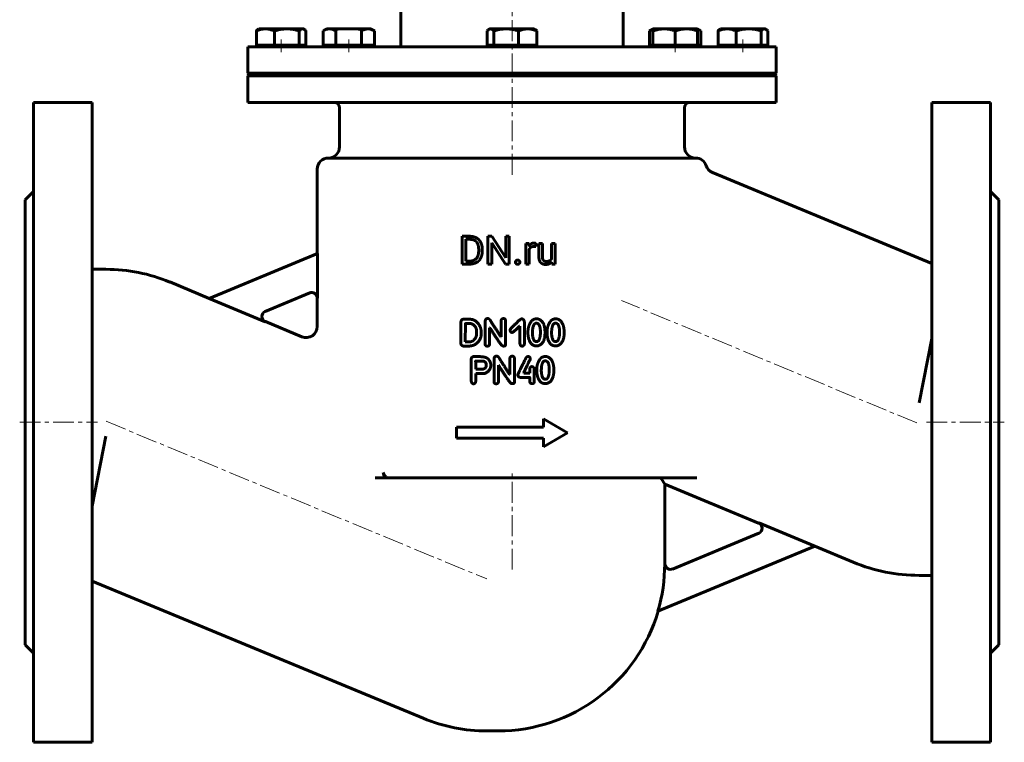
# Model space of a CAD drawing. Header units: millimetres. Extents: x -178 to 178, y -275 to 277.
# Tile 1 of 2: x -177 to 177, y -275 to -16. Entities that reach past the tile are written whole.
import ezdxf

# ---------------------------------------------------------------- set-up
doc = ezdxf.new("R2010")
doc.units = ezdxf.units.MM
for name, pattern in [('K5LT-1', [0]), ('K5LT_AXLED', [12, 7.5, -1.5, 1.5, -1.5]), ('K5LT_BASIC', [0])]:
    doc.linetypes.add(name, pattern=pattern)
doc.layers.add('Системный слой (1)', color=7, linetype='Continuous', true_color=0x6c6c6c)

# ---------------------------------------------------------------- blocks, each defined once
blk = doc.blocks.new('U6')
at = {"layer": 'Системный слой (1)', "color": 143, "linetype": 'K5LT_BASIC', "lineweight": 60, "true_color": 0x33acca}
for p, q in [((-75.46, -18.99), (-75.64, -18.97)), ((-75.27, -19.05), (-75.46, -18.99)), ((-75.09, -19.14), (-75.27, -19.05)), ((-74.87, -19.28), (-75.09, -19.14)), ((-74.66, -19.47), (-74.87, -19.28)), ((-74.45, -19.69), (-74.66, -19.47))]:
    blk.add_line(p, q, dxfattribs=at)
blk = doc.blocks.new('U7')
at = {"layer": 'Системный слой (1)', "color": 143, "linetype": 'K5LT_BASIC', "lineweight": 60, "true_color": 0x33acca}
for p, q in [((88.31, -196.58), (54.63, -182.63)), ((122.3, -210.66), (108.45, -204.92))]:
    blk.add_line(p, q, dxfattribs=at)
blk = doc.blocks.new('U8')
at = {"layer": 'Системный слой (1)', "color": 143, "linetype": 'K5LT_BASIC', "lineweight": 60, "true_color": 0x33acca}
for p, q in [((-123.4, -109.94), (-109.19, -115.83)), ((-89.05, -124.17), (-75.9, -129.62))]:
    blk.add_line(p, q, dxfattribs=at)
blk = doc.blocks.new('U9')
at = {"layer": 'Системный слой (1)', "color": 143, "linetype": 'K5LT_BASIC', "lineweight": 60, "true_color": 0x33acca}
for p, q in [((-70.37, -99.75), (-70.37, -69.38)), ((-70.37, -125.92), (-70.37, -115.73))]:
    blk.add_line(p, q, dxfattribs=at)
blk = doc.blocks.new('U10')
at = {"layer": 'Системный слой (1)', "color": 143, "linetype": 'K5LT_BASIC', "lineweight": 60, "true_color": 0x33acca}
for p, q in [((90.54, -18.99), (90.36, -18.97)), ((90.73, -19.05), (90.54, -18.99)), ((90.91, -19.14), (90.73, -19.05)), ((91.13, -19.28), (90.91, -19.14)), ((91.34, -19.47), (91.13, -19.28)), ((91.55, -19.69), (91.34, -19.47))]:
    blk.add_line(p, q, dxfattribs=at)
blk = doc.blocks.new('U11')
at = {"layer": 'Системный слой (1)', "color": 143, "linetype": 'K5LT_BASIC', "lineweight": 60, "true_color": 0x33acca}
for p, q in [((66.74, -19.28), (66.32, -19.14)), ((67.15, -19.47), (66.74, -19.28)), ((67.56, -19.69), (67.15, -19.47))]:
    blk.add_line(p, q, dxfattribs=at)
blk = doc.blocks.new('U12')
at = {"layer": 'Системный слой (1)', "color": 143, "linetype": 'K5LT_BASIC', "lineweight": 60, "true_color": 0x33acca}
for p, q in [((49.49, -19.47), (49.08, -19.69)), ((49.9, -19.28), (49.49, -19.47)), ((50.32, -19.14), (49.9, -19.28))]:
    blk.add_line(p, q, dxfattribs=at)
blk = doc.blocks.new('U13')
at = {"layer": 'Системный слой (1)', "color": 143, "linetype": 'K5LT_BASIC', "lineweight": 60, "true_color": 0x33acca}
for p, q in [((-9.08, -19.47), (-9.29, -19.69)), ((-8.87, -19.28), (-9.08, -19.47)), ((-8.65, -19.14), (-8.87, -19.28)), ((-8.47, -19.05), (-8.65, -19.14)), ((-8.28, -18.99), (-8.47, -19.05)), ((-8.1, -18.97), (-8.28, -18.99))]:
    blk.add_line(p, q, dxfattribs=at)

msp = doc.modelspace()

# ---------------------------------------------------------------- linework, layer by layer
at = {"layer": 'Системный слой (1)', "color": 30, "linetype": 'K5LT_AXLED', "lineweight": 18, "true_color": 0xff8000}
for p, q in [((-0.37, -71.38), (-0.37, 226.93)), ((-83.37, -27.37), (-83.37, -22.77)), ((-59.06, -27.37), (-59.06, -22.77)), ((58.32, -27.37), (58.32, -22.77)), ((82.63, -27.37), (82.63, -22.77)), ((145.19, -160.61), (39.05, -116.64)), ((-177.37, -160.38), (-149.37, -160.38)), ((-146.3, -159.99), (-9.44, -216.68)), ((148.63, -160.38), (176.63, -160.38)), ((-0.37, -213.29), (-0.37, -178.38))]:
    msp.add_line(p, q, dxfattribs=at)
at = {"layer": 'Системный слой (1)', "color": 143, "linetype": 'K5LT_BASIC', "lineweight": 60, "true_color": 0x33acca}
for p, q in [((-40.37, -25.37), (-40.37, -12.37)), ((39.63, -25.37), (39.63, -12.37)), ((-92.29, -24.77), (-92.29, -19.69)), ((-91.65, -19.14), (-91.37, -18.97)), ((-89.03, -18.97), (-91.37, -18.97)), ((-81.3, -18.97), (-89.03, -18.97)), ((-85.76, -24.77), (-85.76, -19.69)), ((-75.64, -18.97), (-81.3, -18.97)), ((-76.84, -24.77), (-76.84, -19.69)), ((-75.37, -18.97), (-75.64, -18.97)), ((-75.09, -19.14), (-75.37, -18.97)), ((-74.45, -24.77), (-74.45, -19.69)), ((-68.3, -19.69), (-67.06, -18.97)), ((-68.3, -24.77), (-68.3, -19.69)), ((-65.99, -18.97), (-67.06, -18.97)), ((-59.06, -18.97), (-65.99, -18.97)), ((-63.68, -24.77), (-63.68, -19.69)), ((-52.13, -18.97), (-59.06, -18.97)), ((-54.44, -24.77), (-54.44, -19.69)), ((-51.06, -18.97), (-52.13, -18.97)), ((-49.82, -19.69), (-51.06, -18.97)), ((-49.82, -24.77), (-49.82, -19.69)), ((-9.29, -24.77), (-9.29, -19.69)), ((-8.65, -19.14), (-8.37, -18.97)), ((-8.1, -18.97), (-8.37, -18.97)), ((-2.44, -18.97), (-8.1, -18.97)), ((-6.9, -24.77), (-6.9, -19.69)), ((5.29, -18.97), (-2.44, -18.97)), ((2.02, -24.77), (2.02, -19.69)), ((7.63, -18.97), (5.29, -18.97)), ((7.91, -19.14), (7.63, -18.97)), ((8.55, -24.77), (8.55, -19.69)), ((49.08, -19.69), (50.32, -18.97)), ((49.08, -24.77), (49.08, -19.69)), ((54.32, -18.97), (50.32, -18.97)), ((50.32, -19.69), (50.32, -18.97)), ((50.32, -24.77), (50.32, -19.69)), ((62.32, -18.97), (54.32, -18.97)), ((58.32, -24.77), (58.32, -19.69)), ((66.32, -18.97), (62.32, -18.97)), ((66.32, -18.97), (66.32, -19.69)), ((67.56, -19.69), (66.32, -18.97)), ((66.32, -24.77), (66.32, -19.69)), ((67.56, -24.77), (67.56, -19.69)), ((73.71, -24.77), (73.71, -19.69)), ((74.35, -19.14), (74.63, -18.97)), ((76.97, -18.97), (74.63, -18.97)), ((84.7, -18.97), (76.97, -18.97)), ((80.24, -24.77), (80.24, -19.69)), ((90.36, -18.97), (84.7, -18.97)), ((89.16, -24.77), (89.16, -19.69)), ((90.63, -18.97), (90.36, -18.97)), ((90.91, -19.14), (90.63, -18.97)), ((91.55, -24.77), (91.55, -19.69)), ((-89.03, -24.77), (-92.29, -24.77)), ((-91.37, -25.37), (-91.37, -24.77)), ((-85.76, -24.77), (-89.03, -24.77)), ((-81.3, -24.77), (-85.76, -24.77)), ((-76.84, -24.77), (-81.3, -24.77)), ((-75.64, -24.77), (-76.84, -24.77)), ((-74.45, -24.77), (-75.64, -24.77)), ((-75.37, -25.37), (-75.37, -24.77)), ((-65.99, -24.77), (-68.3, -24.77)), ((-67.06, -25.37), (-67.06, -24.77)), ((-63.68, -24.77), (-65.99, -24.77)), ((-59.06, -24.77), (-63.68, -24.77)), ((-54.44, -24.77), (-59.06, -24.77)), ((-52.13, -24.77), (-54.44, -24.77)), ((-49.82, -24.77), (-52.13, -24.77)), ((-51.06, -25.37), (-51.06, -24.77)), ((-8.1, -24.77), (-9.29, -24.77)), ((-8.37, -25.37), (-8.37, -24.77)), ((-6.9, -24.77), (-8.1, -24.77)), ((-2.44, -24.77), (-6.9, -24.77)), ((2.02, -24.77), (-2.44, -24.77)), ((5.29, -24.77), (2.02, -24.77)), ((8.55, -24.77), (5.29, -24.77)), ((7.63, -25.37), (7.63, -24.77)), ((50.32, -24.77), (49.08, -24.77)), ((54.32, -24.77), (50.32, -24.77)), ((50.32, -25.37), (50.32, -24.77)), ((58.32, -24.77), (54.32, -24.77)), ((62.32, -24.77), (58.32, -24.77)), ((66.32, -24.77), (62.32, -24.77)), ((66.32, -25.37), (66.32, -24.77)), ((67.56, -24.77), (66.32, -24.77)), ((76.97, -24.77), (73.71, -24.77)), ((74.63, -25.37), (74.63, -24.77)), ((80.24, -24.77), (76.97, -24.77)), ((84.7, -24.77), (80.24, -24.77)), ((89.16, -24.77), (84.7, -24.77)), ((90.36, -24.77), (89.16, -24.77)), ((91.55, -24.77), (90.36, -24.77)), ((90.63, -25.37), (90.63, -24.77)), ((-95.37, -25.37), (94.63, -25.37)), ((-95.37, -34.88), (-95.37, -25.37)), ((94.63, -34.88), (94.63, -25.37)), ((-94.87, -35.38), (-95.37, -34.88)), ((-95.37, -34.88), (94.63, -34.88)), ((-95.37, -35.88), (-94.87, -35.38)), ((-94.87, -35.38), (94.13, -35.38)), ((94.13, -35.38), (94.63, -34.88)), ((94.63, -35.88), (94.13, -35.38)), ((-95.37, -45.38), (-95.37, -35.88)), ((-95.37, -35.88), (94.63, -35.88)), ((94.63, -45.38), (94.63, -35.88)), ((-172.37, -45.38), (-151.37, -45.38)), ((-172.37, -45.38), (-172.37, -275.38)), ((-151.37, -45.38), (-151.37, -275.38)), ((-95.37, -45.38), (94.63, -45.38)), ((171.63, -45.38), (150.63, -45.38)), ((150.63, -45.38), (150.63, -275.38)), ((171.63, -45.38), (171.63, -275.38)), ((-62.37, -61.38), (-62.37, -47.38)), ((61.63, -61.38), (61.63, -47.38)), ((-66.37, -65.38), (65.63, -65.38)), ((150.63, -103.33), (71.72, -70.64)), ((-175.37, -80.38), (-172.37, -77.38)), ((174.63, -80.38), (171.63, -77.38)), ((-175.37, -80.38), (-175.37, -240.38)), ((174.63, -80.38), (174.63, -240.38)), ((-18.26, -93.53), (-15.44, -93.53)), ((-18.26, -103.5), (-18.26, -93.53)), ((-16.94, -94.61), (-15.44, -94.61)), ((-16.94, -102.43), (-16.94, -94.61)), ((-9, -93.53), (-7.68, -93.53)), ((-9, -103.5), (-9, -93.53)), ((-7.68, -93.53), (-2.64, -101.24)), ((-2.64, -93.53), (-1.33, -93.53)), ((-2.64, -101.24), (-2.64, -93.53)), ((-1.33, -103.5), (-1.33, -93.53)), ((-12.35, -98.82), (-12.35, -98.21)), ((-11.05, -98.82), (-11.05, -98.22)), ((-7.68, -103.5), (-7.68, -95.81)), ((-7.68, -95.81), (-2.66, -103.5)), ((4.56, -96.09), (5.8, -96.09)), ((4.56, -103.5), (4.56, -96.09)), ((5.8, -96.09), (5.82, -96.94)), ((5.83, -103.5), (5.83, -98.24)), ((8.14, -97.23), (8.14, -96.05)), ((9.3, -100.87), (9.3, -96.09)), ((9.3, -96.09), (10.57, -96.09)), ((10.57, -100.88), (10.57, -96.09)), ((13.86, -96.09), (15.13, -96.09)), ((13.86, -101.48), (13.86, -96.09)), ((15.13, -103.5), (15.13, -96.09)), ((-109.3, -115.87), (-70.31, -99.73)), ((-70.31, -115.71), (-70.31, -99.73)), ((-16.94, -102.43), (-15.57, -102.43)), ((-151.37, -105.38), (-146.37, -105.38)), ((-18.26, -103.5), (-15.57, -103.5)), ((-9, -103.5), (-7.68, -103.5)), ((-2.66, -103.5), (-1.33, -103.5)), ((4.56, -103.5), (5.83, -103.5)), ((13.89, -102.77), (13.92, -103.5)), ((13.92, -103.5), (15.13, -103.5)), ((-109.3, -115.87), (-89.16, -124.22)), ((-73.07, -113.86), (-89.15, -120.52)), ((-17.98, -123.35), (-17.74, -123.34)), ((-17.74, -123.34), (-15.46, -123.34)), ((-18.72, -132.16), (-18.72, -124.25)), ((-17.15, -131.4), (-17.13, -124.93)), ((-17.05, -124.86), (-15.57, -124.86)), ((-10.02, -132.27), (-10.02, -124)), ((-8.42, -132.27), (-8.42, -126.36)), ((-8.42, -126.36), (-8.35, -126.36)), ((-4.31, -129.67), (-4.31, -124.04)), ((-2.68, -132.5), (-2.68, -124)), ((2.33, -125.82), (2.48, -125.82)), ((2.48, -132.01), (2.48, -125.82)), ((4.09, -132.08), (4.09, -124.32)), ((-13.09, -128.28), (-13.09, -127.82)), ((-4.39, -129.67), (-4.31, -129.67)), ((-0.37, -128.08), (-0.26, -128.08)), ((6.97, -128.23), (7, -127.45)), ((11.51, -128.04), (11.51, -128.01)), ((13.85, -128.23), (13.88, -127.45)), ((18.39, -128.04), (18.39, -128.01)), ((146.02, -153.38), (150.63, -130.21)), ((-17.85, -132.96), (-15.76, -132.96)), ((-17.15, -131.4), (-17.07, -131.44)), ((-17.07, -131.44), (-15.57, -131.44)), ((-3.55, -132.95), (-3.29, -132.95)), ((8.3, -131.34), (8.63, -131.34)), ((15.18, -131.34), (15.51, -131.34)), ((-15.07, -137.66), (-15.04, -145.07)), ((-14.2, -136.77), (-12.15, -136.77)), ((-6.84, -145.81), (-6.84, -137.53)), ((-1.14, -143.2), (-1.14, -137.57)), ((0.5, -146.03), (0.5, -137.53)), ((-13.4, -141.2), (-13.33, -141.27)), ((-13.37, -138.34), (-10.63, -138.34)), ((-13.33, -141.27), (-11.24, -141.27)), ((-5.25, -139.89), (-5.17, -139.89)), ((-5.25, -145.81), (-5.25, -139.89)), ((6.02, -142.66), (6.02, -141.54)), ((7.62, -145.76), (7.62, -141.14)), ((10.14, -141.76), (10.18, -140.99)), ((14.69, -141.58), (14.69, -141.54)), ((-13.4, -142.84), (-10.21, -142.84)), ((-13.4, -145.57), (-13.4, -142.84)), ((-1.22, -143.2), (-1.14, -143.2)), ((2.75, -144.25), (5.95, -144.25)), ((3.83, -142.66), (3.83, -142.51)), ((3.83, -142.66), (6.02, -142.66)), ((6.02, -145.8), (6.02, -144.33)), ((11.47, -144.87), (11.81, -144.87)), ((-0.37, -146.48), (-0.11, -146.48)), ((10.97, -162.13), (10.97, -159.13)), ((10.97, -159.13), (19.63, -164.13)), ((-20.37, -166.13), (-20.37, -162.13)), ((-20.37, -162.13), (10.97, -162.13)), ((-146.37, -165.38), (-151.37, -190.54)), ((-20.37, -166.13), (10.97, -166.13)), ((10.97, -169.13), (19.63, -164.13)), ((10.97, -169.13), (10.97, -166.13)), ((-46.11, -180.38), (-49.61, -180.38)), ((-44.8, -180.38), (-46.11, -180.38)), ((-44.8, -180.38), (59.37, -180.38)), ((59.37, -180.38), (66.11, -180.38)), ((54.63, -182.63), (53.26, -180.57)), ((54.63, -211.29), (54.63, -182.63)), ((108.55, -204.88), (88.42, -196.53)), ((57.32, -213.11), (88.41, -200.23)), ((108.55, -204.88), (52.09, -228.26)), ((54.55, -211.29), (54.63, -211.29)), ((150.63, -215.38), (146.02, -215.38)), ((-151.37, -217.42), (-32.34, -266.73)), ((-175.37, -240.38), (-172.37, -243.37)), ((174.63, -240.38), (171.63, -243.37)), ((-9.38, -271.29), (-5.37, -271.29)), ((-172.37, -275.38), (-151.37, -275.38)), ((171.63, -275.38), (150.63, -275.38))]:
    msp.add_line(p, q, dxfattribs=at)
for centre, radius, start, end in [((-64.37, -47.38), 2, 0, 90), ((63.63, -47.38), 2, 90, 180), ((-66.37, -61.38), 4, 270, 0), ((65.63, -61.38), 4, 180, 270), ((-66.37, -69.38), 4, 90, 180), ((65.63, -69.38), 4, 17.6559, 90), ((73.25, -66.95), 4, 197.6559, 247.5), ((-146.37, -165.38), 60, 67.5, 90), ((-72.37, -115.73), 2, 0, 112.5), ((-88.28, -122.32), 2, 112.5, 247.5), ((-74.37, -125.92), 4, 247.5, 0), ((682.3, 40.02), 761.02, 196.67672, 196.83397), ((87.54, -198.43), 2, 292.5, 67.5), ((-5.37, -211.29), 59.92, 343.5501, 0), ((56.63, -211.23), 2, 181.8297, 292.5), ((146.02, -153.38), 62, 247.5, 270), ((-5.37, -211.29), 60, 270, 343.6132), ((-9.38, -211.29), 60, 247.5, 270)]:
    msp.add_arc(centre, radius, start, end, dxfattribs=at)
for points, degree, knots in [([(-89.03, -18.97), (-89.23, -18.97), (-89.61, -18.99), (-90.2, -19.07), (-90.73, -19.17), (-91.44, -19.36), (-91.93, -19.54), (-92.29, -19.69)], 3, [0, 0, 0, 0, 1.447402, 2.799721, 4.280074, 5.291086, 8, 8, 8, 8]), ([(-92.29, -19.69), (-92.23, -19.61), (-92.11, -19.49), (-91.9, -19.3), (-91.75, -19.19), (-91.65, -19.14)], 3, [0, 0, 0, 0, 1.918282, 3.267661, 6, 6, 6, 6]), ([(-85.76, -19.69), (-86.02, -19.58), (-86.52, -19.4), (-87.19, -19.2), (-87.78, -19.08), (-88.3, -19.01), (-88.72, -18.98), (-88.96, -18.97), (-89.03, -18.97)], 3, [0, 0, 0, 0, 2.227448, 4.159959, 5.588463, 7.045112, 8.434644, 9, 9, 9, 9]), ([(-81.3, -18.97), (-81.57, -18.97), (-82.1, -18.99), (-82.91, -19.07), (-83.62, -19.17), (-84.46, -19.34), (-85.15, -19.51), (-85.64, -19.65), (-85.76, -19.69)], 3, [0, 0, 0, 0, 1.628328, 3.149686, 4.815083, 5.952472, 8.231965, 9, 9, 9, 9]), ([(-76.84, -19.69), (-77.16, -19.59), (-77.66, -19.46), (-78.34, -19.3), (-78.94, -19.18), (-79.59, -19.08), (-80.3, -19.01), (-80.88, -18.98), (-81.21, -18.97), (-81.3, -18.97)], 3, [0, 0, 0, 0, 2.192924, 3.442239, 4.622177, 6.201933, 7.827902, 9.371826, 10, 10, 10, 10]), ([(-75.64, -18.97), (-75.72, -18.97), (-75.86, -18.99), (-76.07, -19.07), (-76.27, -19.17), (-76.52, -19.36), (-76.71, -19.54), (-76.84, -19.69)], 3, [0, 0, 0, 0, 1.447402, 2.799721, 4.280074, 5.291086, 8, 8, 8, 8]), ([(-65.99, -18.97), (-66.13, -18.97), (-66.4, -18.99), (-66.82, -19.07), (-67.19, -19.17), (-67.69, -19.36), (-68.04, -19.54), (-68.3, -19.69)], 3, [0, 0, 0, 0, 1.447402, 2.799721, 4.280074, 5.291086, 8, 8, 8, 8]), ([(-63.68, -19.69), (-63.84, -19.59), (-64.19, -19.41), (-64.67, -19.21), (-65.1, -19.08), (-65.47, -19.01), (-65.77, -18.98), (-65.94, -18.97), (-65.99, -18.97)], 3, [0, 0, 0, 0, 1.973632, 4.159959, 5.58174, 7.045112, 8.434644, 9, 9, 9, 9]), ([(-52.13, -18.97), (-52.27, -18.97), (-52.55, -18.99), (-52.96, -19.07), (-53.34, -19.17), (-53.84, -19.36), (-54.19, -19.54), (-54.44, -19.69)], 3, [0, 0, 0, 0, 1.447402, 2.799721, 4.280074, 5.291086, 8, 8, 8, 8]), ([(-49.82, -19.69), (-49.99, -19.59), (-50.34, -19.41), (-50.81, -19.21), (-51.25, -19.08), (-51.62, -19.01), (-51.91, -18.98), (-52.08, -18.97), (-52.13, -18.97)], 3, [0, 0, 0, 0, 1.973632, 4.159959, 5.58174, 7.045112, 8.434644, 9, 9, 9, 9]), ([(-6.9, -19.69), (-6.99, -19.59), (-7.17, -19.41), (-7.41, -19.21), (-7.64, -19.08), (-7.83, -19.01), (-7.98, -18.98), (-8.07, -18.97), (-8.1, -18.97)], 3, [0, 0, 0, 0, 1.973632, 4.159959, 5.58174, 7.045112, 8.434644, 9, 9, 9, 9]), ([(-2.44, -18.97), (-2.71, -18.97), (-3.24, -18.99), (-4.05, -19.07), (-4.77, -19.17), (-5.6, -19.34), (-6.29, -19.51), (-6.78, -19.65), (-6.9, -19.69)], 3, [0, 0, 0, 0, 1.628328, 3.149686, 4.815083, 5.952472, 8.231965, 9, 9, 9, 9]), ([(2.02, -19.69), (1.7, -19.59), (1.2, -19.46), (0.52, -19.3), (-0.08, -19.18), (-0.73, -19.08), (-1.45, -19.01), (-2.02, -18.98), (-2.35, -18.97), (-2.44, -18.97)], 3, [0, 0, 0, 0, 2.192924, 3.442239, 4.622177, 6.201933, 7.827902, 9.371826, 10, 10, 10, 10]), ([(5.29, -18.97), (5.09, -18.97), (4.7, -18.99), (4.11, -19.07), (3.58, -19.17), (2.88, -19.36), (2.38, -19.54), (2.02, -19.69)], 3, [0, 0, 0, 0, 1.447402, 2.799721, 4.280074, 5.291086, 8, 8, 8, 8]), ([(8.55, -19.69), (8.29, -19.58), (7.79, -19.4), (7.12, -19.2), (6.54, -19.08), (6.01, -19.01), (5.6, -18.98), (5.36, -18.97), (5.29, -18.97)], 3, [0, 0, 0, 0, 2.227448, 4.159959, 5.588463, 7.045112, 8.434644, 9, 9, 9, 9]), ([(7.91, -19.14), (7.98, -19.18), (8.1, -19.26), (8.31, -19.43), (8.45, -19.58), (8.55, -19.69)], 3, [0, 0, 0, 0, 1.912503, 3.220303, 6, 6, 6, 6]), ([(54.32, -18.97), (54.07, -18.97), (53.6, -18.99), (52.88, -19.07), (52.23, -19.17), (51.43, -19.35), (50.82, -19.53), (50.37, -19.67), (50.32, -19.69)], 3, [0, 0, 0, 0, 1.628328, 3.149686, 4.815083, 5.952472, 8.617534, 9, 9, 9, 9]), ([(58.32, -19.69), (58.03, -19.59), (57.58, -19.46), (56.97, -19.3), (56.44, -19.18), (55.85, -19.08), (55.21, -19.01), (54.7, -18.98), (54.4, -18.97), (54.32, -18.97)], 3, [0, 0, 0, 0, 2.192924, 3.442239, 4.622177, 6.201933, 7.827902, 9.371826, 10, 10, 10, 10]), ([(62.32, -18.97), (62.07, -18.97), (61.6, -18.99), (60.88, -19.07), (60.23, -19.17), (59.43, -19.35), (58.82, -19.53), (58.37, -19.67), (58.32, -19.69)], 3, [0, 0, 0, 0, 1.628328, 3.149686, 4.815083, 5.952472, 8.617534, 9, 9, 9, 9]), ([(66.32, -19.69), (66.03, -19.59), (65.58, -19.46), (64.97, -19.3), (64.44, -19.18), (63.85, -19.08), (63.21, -19.01), (62.7, -18.98), (62.4, -18.97), (62.32, -18.97)], 3, [0, 0, 0, 0, 2.192924, 3.442239, 4.622177, 6.201933, 7.827902, 9.371826, 10, 10, 10, 10]), ([(76.97, -18.97), (76.77, -18.97), (76.39, -18.99), (75.8, -19.07), (75.27, -19.17), (74.56, -19.36), (74.07, -19.54), (73.71, -19.69)], 3, [0, 0, 0, 0, 1.447402, 2.799721, 4.280074, 5.291086, 8, 8, 8, 8]), ([(73.71, -19.69), (73.77, -19.61), (73.89, -19.49), (74.1, -19.3), (74.25, -19.19), (74.35, -19.14)], 3, [0, 0, 0, 0, 1.918282, 3.267661, 6, 6, 6, 6]), ([(80.24, -19.69), (79.98, -19.58), (79.48, -19.4), (78.81, -19.2), (78.22, -19.08), (77.7, -19.01), (77.28, -18.98), (77.04, -18.97), (76.97, -18.97)], 3, [0, 0, 0, 0, 2.227448, 4.159959, 5.588463, 7.045112, 8.434644, 9, 9, 9, 9]), ([(84.7, -18.97), (84.43, -18.97), (83.9, -18.99), (83.09, -19.07), (82.38, -19.17), (81.54, -19.34), (80.85, -19.51), (80.36, -19.65), (80.24, -19.69)], 3, [0, 0, 0, 0, 1.628328, 3.149686, 4.815083, 5.952472, 8.231965, 9, 9, 9, 9]), ([(89.16, -19.69), (88.84, -19.59), (88.34, -19.46), (87.66, -19.3), (87.06, -19.18), (86.41, -19.08), (85.7, -19.01), (85.12, -18.98), (84.79, -18.97), (84.7, -18.97)], 3, [0, 0, 0, 0, 2.192924, 3.442239, 4.622177, 6.201933, 7.827902, 9.371826, 10, 10, 10, 10]), ([(90.36, -18.97), (90.28, -18.97), (90.14, -18.99), (89.93, -19.07), (89.73, -19.17), (89.48, -19.36), (89.29, -19.54), (89.16, -19.69)], 3, [0, 0, 0, 0, 1.447402, 2.799721, 4.280074, 5.291086, 8, 8, 8, 8]), ([(6.55, -96.21), (6.11, -96.47), (5.83, -96.93), (5.82, -96.94)], 2, [0, 0, 0, 1.967275, 2, 2, 2]), ([(5.83, -98.24), (5.96, -97.92), (6.41, -97.45), (7.08, -97.17), (7.52, -97.17)], 2, [0, 0, 0, 0.9573, 1.97865, 3, 3, 3]), ([(-46.71, -178.38), (-46.66, -178.53), (-46.55, -178.83), (-46.37, -179.16), (-46.22, -179.4), (-46.08, -179.58), (-45.92, -179.77), (-45.75, -179.94), (-45.58, -180.08), (-45.42, -180.19), (-45.23, -180.29), (-45.02, -180.36), (-44.87, -180.38), (-44.8, -180.38)], 3, [0, 0, 0, 0, 2.166762, 4.102361, 4.846394, 5.888145, 7.025925, 8.190199, 9.287064, 10.123586, 11.134328, 12.683571, 14, 14, 14, 14]), ([(52.97, -180.38), (53, -180.38), (53.04, -180.38), (53.13, -180.42), (53.19, -180.49), (53.24, -180.55), (53.26, -180.57)], 3, [0, 0, 0, 0, 1.907146, 3.189738, 5.831392, 7, 7, 7, 7])]:
    msp.add_open_spline(points, degree=degree, knots=knots, dxfattribs=at)
at = {"layer": 'Системный слой (1)', "color": 7, "linetype": 'K5LT-1'}
for points, knots in [([(-59.06, -18.97), (-59.19, -18.97), (-59.45, -18.98), (-59.84, -18.99), (-60.22, -19.02), (-60.71, -19.07), (-61.28, -19.15), (-62.06, -19.28), (-62.85, -19.46), (-63.43, -19.62), (-63.68, -19.69)], [0, 0, 0, 0, 1.818464, 3.636928, 5.455392, 7.273856, 10.465691, 13.657526, 18.304216, 22, 22, 22, 22]), ([(-54.44, -19.69), (-54.54, -19.66), (-54.79, -19.59), (-55.29, -19.46), (-55.97, -19.3), (-56.69, -19.17), (-57.36, -19.07), (-57.83, -19.03), (-58.21, -19), (-58.49, -18.99), (-58.78, -18.98), (-58.97, -18.97), (-59.06, -18.97)], [0, 0, 0, 0, 1.432862, 3.725441, 7.16431, 11.338281, 14.003711, 16.66914, 18.001855, 19.33457, 20.667285, 22, 22, 22, 22]), ([(-73.07, -113.86), (-73.04, -113.85), (-72.97, -113.82), (-72.83, -113.78), (-72.72, -113.75), (-72.61, -113.73), (-72.53, -113.72), (-72.36, -113.71), (-72.23, -113.71), (-72.06, -113.72), (-71.96, -113.73), (-71.87, -113.76), (-71.85, -113.76), (-71.8, -113.77), (-71.71, -113.8), (-71.58, -113.84), (-71.4, -113.92), (-71.22, -114.02), (-71.05, -114.15), (-70.9, -114.28), (-70.77, -114.42), (-70.69, -114.53), (-70.61, -114.64), (-70.55, -114.75), (-70.48, -114.88), (-70.43, -115), (-70.39, -115.12), (-70.36, -115.23), (-70.34, -115.35), (-70.31, -115.5), (-70.31, -115.62), (-70.31, -115.71)], [0, 0, 0, 0, 0.445856, 0.891713, 1.783425, 1.831171, 2.297959, 2.815572, 3.799973, 3.90247, 4.927515, 4.981336, 5.062606, 5.225148, 5.550231, 6.200397, 6.96252, 7.916851, 8.742517, 9.568183, 10.392229, 10.964771, 11.236814, 12.023, 12.537493, 13.051986, 13.566479, 14.084561, 14.515045, 14.995288, 16, 16, 16, 16]), ([(-89.15, -120.52), (-89.18, -120.53), (-89.24, -120.56), (-89.34, -120.61), (-89.43, -120.66), (-89.55, -120.74), (-89.69, -120.84), (-89.83, -120.98), (-89.94, -121.11), (-90.03, -121.23), (-90.1, -121.34), (-90.17, -121.45), (-90.23, -121.57), (-90.27, -121.69), (-90.32, -121.82), (-90.35, -121.96), (-90.38, -122.15), (-90.39, -122.32), (-90.39, -122.49), (-90.37, -122.65), (-90.35, -122.79), (-90.32, -122.91), (-90.29, -123), (-90.24, -123.14), (-90.17, -123.3), (-90.09, -123.43), (-90.01, -123.55), (-89.93, -123.65), (-89.84, -123.76), (-89.73, -123.86), (-89.61, -123.96), (-89.48, -124.05), (-89.34, -124.13), (-89.23, -124.18), (-89.18, -124.21), (-89.16, -124.22)], [0, 0, 0, 0, 0.406439, 0.812879, 1.25379, 1.694701, 2.568448, 3.349882, 4.078924, 4.621292, 5.120349, 5.686744, 6.208934, 6.731124, 7.217464, 7.912192, 8.469576, 9.481511, 9.986948, 10.492386, 11.502485, 11.669354, 12.003092, 12.670569, 13.451595, 14.063442, 14.580065, 15.09489, 15.587742, 16.347288, 16.828689, 17.492149, 18.353404, 18.676702, 19, 19, 19, 19]), ([(88.41, -200.23), (88.44, -200.22), (88.5, -200.19), (88.6, -200.14), (88.69, -200.09), (88.81, -200.01), (88.95, -199.91), (89.09, -199.77), (89.2, -199.64), (89.29, -199.52), (89.36, -199.41), (89.43, -199.3), (89.48, -199.18), (89.53, -199.06), (89.58, -198.93), (89.61, -198.79), (89.64, -198.6), (89.65, -198.43), (89.65, -198.26), (89.63, -198.1), (89.61, -197.96), (89.58, -197.84), (89.55, -197.75), (89.5, -197.61), (89.43, -197.45), (89.35, -197.32), (89.27, -197.2), (89.19, -197.1), (89.09, -196.99), (88.99, -196.89), (88.87, -196.79), (88.74, -196.7), (88.6, -196.62), (88.49, -196.57), (88.44, -196.54), (88.42, -196.53)], [0, 0, 0, 0, 0.406439, 0.812879, 1.25379, 1.694701, 2.568448, 3.349882, 4.078924, 4.621292, 5.120349, 5.686744, 6.208934, 6.731124, 7.217464, 7.912192, 8.469576, 9.481511, 9.986948, 10.492386, 11.502485, 11.669354, 12.003092, 12.670569, 13.451595, 14.063442, 14.580065, 15.09489, 15.587742, 16.347288, 16.828689, 17.492149, 18.353404, 18.676702, 19, 19, 19, 19]), ([(57.32, -213.11), (57.28, -213.12), (57.21, -213.15), (57.07, -213.2), (56.96, -213.22), (56.85, -213.24), (56.77, -213.25), (56.6, -213.26), (56.47, -213.26), (56.3, -213.25), (56.2, -213.24), (56.11, -213.21), (56.09, -213.21), (56.04, -213.2), (55.95, -213.17), (55.81, -213.13), (55.64, -213.05), (55.46, -212.95), (55.29, -212.82), (55.14, -212.69), (55.01, -212.55), (54.93, -212.44), (54.86, -212.34), (54.79, -212.22), (54.72, -212.09), (54.67, -211.97), (54.63, -211.84), (54.6, -211.72), (54.58, -211.62), (54.56, -211.48), (54.55, -211.37), (54.55, -211.29)], [0, 0, 0, 0, 0.45029, 0.90058, 1.80116, 1.848917, 2.320117, 2.842084, 3.835251, 3.938599, 4.971943, 5.026142, 5.109059, 5.274892, 5.60656, 6.269896, 7.054581, 7.979389, 8.809789, 9.640189, 10.469278, 11.041881, 11.31504, 12.104264, 12.638701, 13.173139, 13.725606, 14.317862, 14.60485, 15.086634, 16, 16, 16, 16])]:
    msp.add_open_spline(points, degree=3, knots=knots, dxfattribs=at)
at = {"layer": 'Системный слой (1)', "color": 143, "linetype": 'K5LT_BASIC', "lineweight": 60, "true_color": 0x33acca}
for points in [[(-11.05, -98.22), (-11.05, -97.14), (-11.68, -95.41), (-12.85, -94.18), (-14.46, -93.53), (-15.44, -93.53)], [(-12.35, -98.21), (-12.35, -97.35), (-12.77, -96.02), (-13.56, -95.09), (-14.7, -94.61), (-15.44, -94.61)], [(-15.57, -103.5), (-14.53, -103.5), (-12.86, -102.85), (-11.68, -101.63), (-11.05, -99.9), (-11.05, -98.82)], [(-15.57, -102.43), (-14.5, -102.43), (-13.07, -101.53), (-12.35, -99.91), (-12.35, -98.82)], [(7.58, -95.95), (6.98, -95.95), (6.55, -96.21)], [(7.52, -97.17), (7.7, -97.17), (7.98, -97.19), (8.14, -97.23)], [(7.9, -95.99), (7.72, -95.95), (7.58, -95.95)], [(8.14, -96.05), (8.08, -96.02), (7.9, -95.99)], [(1.08, -102.28), (0.88, -102.51), (0.88, -102.83)], [(1.67, -102.06), (1.28, -102.06), (1.08, -102.28)], [(2.25, -102.28), (2.05, -102.06), (1.67, -102.06)], [(2.45, -102.83), (2.45, -102.51), (2.25, -102.28)], [(9.3, -100.87), (9.3, -101.61), (9.47, -102.14)], [(9.47, -102.14), (9.65, -102.66), (9.97, -102.99)], [(10.68, -101.71), (10.57, -101.38), (10.57, -100.88)], [(11.42, -102.49), (11.18, -102.41), (10.79, -102.03), (10.68, -101.71)], [(11.93, -102.56), (11.67, -102.56), (11.42, -102.49)], [(13.21, -102.25), (12.74, -102.56), (11.93, -102.56)], [(13.86, -101.48), (13.65, -101.96), (13.21, -102.25)], [(0.88, -102.83), (0.88, -103.14), (1.08, -103.36)], [(1.08, -103.36), (1.28, -103.58), (1.67, -103.58)], [(1.67, -103.58), (2.05, -103.58), (2.25, -103.36)], [(2.25, -103.36), (2.45, -103.14), (2.45, -102.83)], [(9.97, -102.99), (10.29, -103.32), (10.74, -103.48)], [(10.74, -103.48), (11.19, -103.64), (11.73, -103.64)], [(11.73, -103.64), (12.52, -103.64), (13.08, -103.38)], [(13.08, -103.38), (13.57, -103.15), (13.89, -102.77)], [(-17.98, -123.35), (-18.6, -123.38), (-18.72, -124.25)], [(-11.92, -125.81), (-13.35, -123.34), (-15.46, -123.34)], [(-9.11, -123.05), (-9.85, -123.05), (-10.02, -124)], [(-7.77, -124.42), (-8.42, -123.05), (-9.11, -123.05)], [(-3.4, -123.09), (-4.31, -123.09), (-4.31, -124.04)], [(-2.68, -124), (-2.68, -123.09), (-3.4, -123.09)], [(3.08, -123.2), (2.62, -123.2), (1.21, -124.74)], [(4.09, -124.32), (3.9, -123.2), (3.08, -123.2)], [(7.34, -123.42), (6.62, -123.8), (6, -125.02)], [(8.34, -123.16), (7.71, -123.27), (7.34, -123.42)], [(11.14, -125.38), (10.15, -123.16), (8.34, -123.16)], [(14.22, -123.42), (13.5, -123.8), (12.88, -125.02)], [(15.22, -123.16), (14.59, -123.27), (14.22, -123.42)], [(18.02, -125.38), (17.03, -123.16), (15.22, -123.16)], [(-17.05, -124.86), (-17.13, -124.87), (-17.13, -124.93)], [(-15, -124.93), (-15.35, -124.86), (-15.57, -124.86)], [(-13.09, -127.82), (-13.09, -125.69), (-15, -124.93)], [(-11.42, -128.28), (-11.42, -126.78), (-11.92, -125.81)], [(-8.35, -126.36), (-7.42, -127.92), (-5.19, -131.22)], [(-4.39, -129.67), (-6.23, -126.76), (-7.77, -124.42)], [(1.21, -124.74), (-1.08, -126.72), (-1.08, -127.29)], [(-1.08, -127.29), (-0.9, -128.08), (-0.37, -128.08)], [(-0.26, -128.08), (0.09, -128.07), (2.33, -125.82)], [(6, -125.02), (5.38, -126.23), (5.34, -127.93)], [(8.37, -124.75), (7.21, -124.75), (7, -127.45)], [(9.85, -128.01), (9.85, -124.75), (8.37, -124.75)], [(11.51, -128.01), (11.51, -126.8), (11.14, -125.38)], [(12.88, -125.02), (12.26, -126.23), (12.22, -127.93)], [(15.25, -124.75), (14.09, -124.75), (13.88, -127.45)], [(16.73, -128.01), (16.73, -124.75), (15.25, -124.75)], [(18.39, -128.01), (18.39, -126.8), (18.02, -125.38)], [(-15.57, -131.44), (-14.39, -131.44), (-13.48, -130.03)], [(-14.09, -132.65), (-11.42, -131.25), (-11.42, -128.28)], [(-13.48, -130.03), (-13.09, -129.33), (-13.09, -128.28)], [(5.34, -127.93), (5.34, -129.36), (5.74, -130.74)], [(5.74, -130.74), (6.63, -132.92), (8.34, -132.92)], [(6.97, -128.23), (7.12, -131.34), (8.3, -131.34)], [(8.63, -131.34), (9.43, -131.34), (9.78, -129.3)], [(9.15, -132.81), (11.51, -132.01), (11.51, -128.04)], [(9.78, -129.3), (9.85, -128.39), (9.85, -128.01)], [(12.22, -127.93), (12.22, -129.36), (12.62, -130.74)], [(12.62, -130.74), (13.51, -132.92), (15.22, -132.92)], [(13.85, -128.23), (14, -131.34), (15.18, -131.34)], [(15.51, -131.34), (16.31, -131.34), (16.65, -129.3)], [(16.02, -132.81), (18.39, -132.01), (18.39, -128.04)], [(16.65, -129.3), (16.73, -128.39), (16.73, -128.01)], [(-18.72, -132.16), (-18.69, -132.86), (-17.85, -132.96)], [(-15.76, -132.96), (-15.15, -132.96), (-14.09, -132.65)], [(-10.02, -132.27), (-10.02, -132.97), (-9.26, -132.97)], [(-9.26, -132.97), (-8.42, -132.97), (-8.42, -132.27)], [(-5.19, -131.22), (-4.08, -132.95), (-3.55, -132.95)], [(-3.29, -132.95), (-2.68, -132.95), (-2.68, -132.5)], [(2.48, -132.01), (2.6, -133.02), (3.27, -132.99)], [(3.27, -132.99), (4.01, -132.99), (4.09, -132.08)], [(8.34, -132.92), (8.82, -132.92), (9.15, -132.81)], [(15.22, -132.92), (15.7, -132.92), (16.02, -132.81)], [(-14.2, -136.77), (-14.88, -136.77), (-15.07, -137.66)], [(-8.76, -137.82), (-9.59, -136.75), (-12.15, -136.77)], [(-8.01, -139.91), (-7.92, -138.89), (-8.76, -137.82)], [(-5.93, -136.58), (-6.68, -136.58), (-6.84, -137.53)], [(-4.6, -137.95), (-5.25, -136.58), (-5.93, -136.58)], [(-1.22, -143.2), (-3.05, -140.3), (-4.6, -137.95)], [(-0.23, -136.62), (-1.14, -136.62), (-1.14, -137.57)], [(0.5, -137.53), (0.5, -136.62), (-0.23, -136.62)], [(4.68, -137.27), (1.71, -143.01), (1.71, -143.29)], [(3.83, -142.51), (6.21, -137.71), (6.21, -137.6)], [(5.39, -136.71), (4.68, -136.94), (4.68, -137.27)], [(6.21, -137.6), (6.12, -136.71), (5.39, -136.71)], [(10.51, -136.95), (9.79, -137.33), (9.17, -138.55)], [(11.51, -136.69), (10.88, -136.8), (10.51, -136.95)], [(14.32, -138.91), (13.33, -136.69), (11.51, -136.69)], [(-13.37, -138.34), (-13.44, -138.36), (-13.44, -138.43)], [(-13.44, -138.43), (-13.4, -140.71), (-13.4, -141.2)], [(-11.24, -141.27), (-9.6, -141.27), (-9.6, -139.71)], [(-9.6, -139.71), (-9.6, -138.8), (-10.63, -138.34)], [(-10.21, -142.84), (-8.01, -141.88), (-8.01, -139.91)], [(-5.17, -139.89), (-4.25, -141.45), (-2.02, -144.75)], [(6.84, -140.36), (6.02, -140.36), (6.02, -141.54)], [(7.62, -141.14), (7.62, -140.54), (6.84, -140.36)], [(9.17, -138.55), (8.55, -139.77), (8.51, -141.47)], [(8.51, -141.47), (8.51, -142.89), (8.92, -144.27)], [(11.55, -138.28), (10.38, -138.28), (10.18, -140.99)], [(13.03, -141.54), (13.03, -138.28), (11.55, -138.28)], [(12.32, -146.35), (14.69, -145.55), (14.69, -141.58)], [(12.95, -142.84), (13.03, -141.93), (13.03, -141.54)], [(14.69, -141.54), (14.69, -140.34), (14.32, -138.91)], [(-15.04, -145.07), (-15.04, -146.52), (-14.2, -146.52)], [(-2.02, -144.75), (-0.91, -146.48), (-0.37, -146.48)], [(1.71, -143.29), (1.71, -144.1), (2.75, -144.25)], [(5.95, -144.25), (6.02, -144.25), (6.02, -144.33)], [(8.92, -144.27), (9.8, -146.46), (11.51, -146.46)], [(10.14, -141.76), (10.29, -144.87), (11.47, -144.87)], [(11.81, -144.87), (12.61, -144.87), (12.95, -142.84)], [(-14.2, -146.52), (-13.49, -146.52), (-13.4, -145.57)], [(-6.84, -145.81), (-6.84, -146.51), (-6.08, -146.51)], [(-6.08, -146.51), (-5.25, -146.51), (-5.25, -145.81)], [(-0.11, -146.48), (0.5, -146.48), (0.5, -146.03)], [(6.02, -145.8), (6.06, -146.38), (6.85, -146.49)], [(6.85, -146.49), (7.62, -146.43), (7.62, -145.76)], [(11.51, -146.46), (11.99, -146.46), (12.32, -146.35)]]:
    msp.add_open_spline(points, degree=2, dxfattribs=at)

# ---------------------------------------------------------------- block references
at = {"layer": 'Системный слой (1)'}
for name in ['U6', 'U13', 'U12', 'U11', 'U10', 'U9', 'U8', 'U7']:
    msp.add_blockref(name, (0, 0), dxfattribs=at)

doc.saveas('drawing.dxf')
